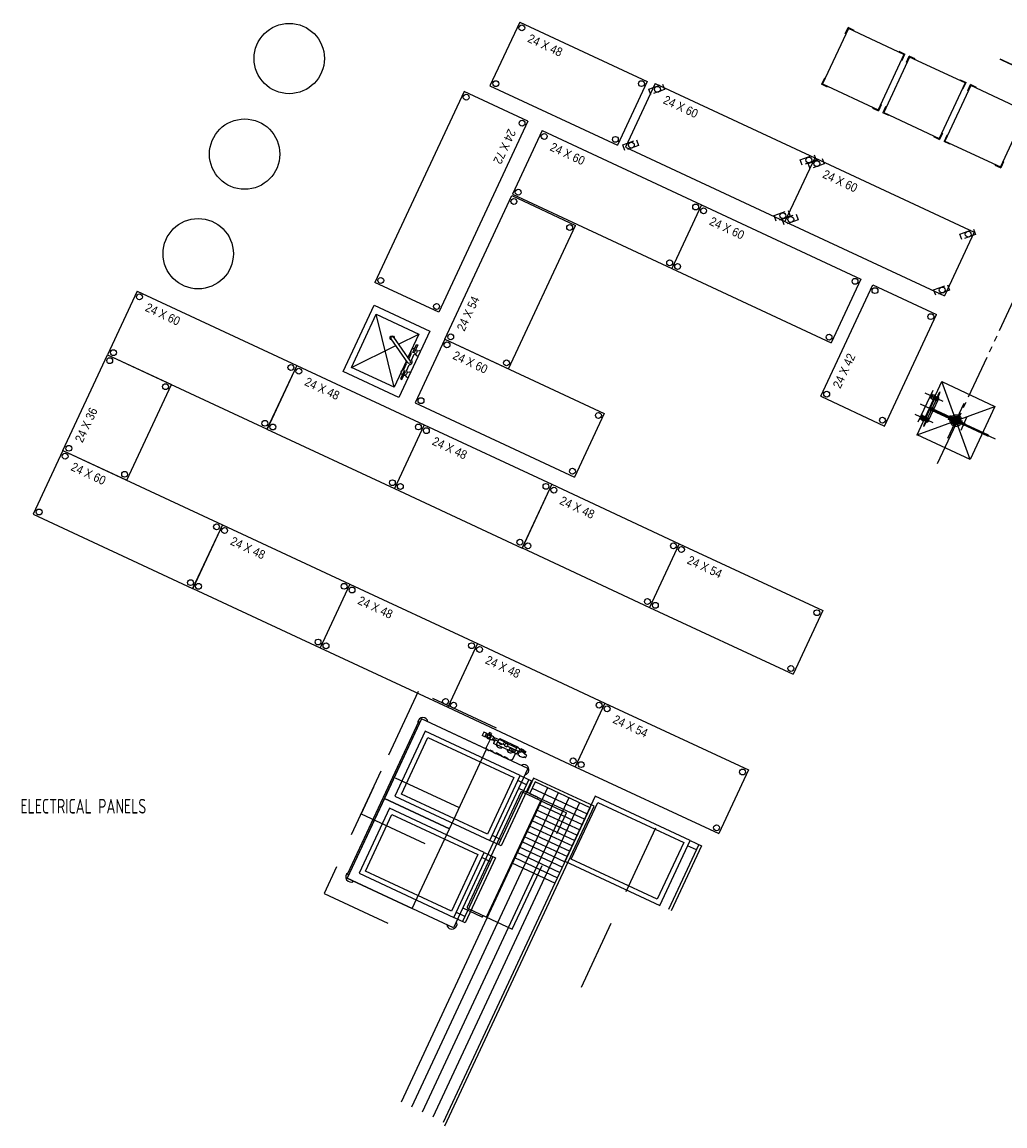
# Model space of a CAD drawing. Header units: inches. Extents: x -119 to 3951, y 0 to 4293.
# Tile 1 of 68: x -119 to 217, y 2531 to 2908. Entities that reach past the tile are written whole.
import ezdxf

# ---------------------------------------------------------------- set-up
doc = ezdxf.new("R2010")
doc.units = ezdxf.units.IN
doc.header["$LTSCALE"] = 48
doc.header["$MEASUREMENT"] = 0
for name, pattern in [('A2-DASH', [0.5225, 0.3125, -0.042, 0.042, -0.042, 0.042, -0.042]), ('CENTER', [2, 1.25, -0.25, 0.25, -0.25]), ('DASHED', [0.75, 0.5, -0.25]), ('HIDDEN', [0.375, 0.25, -0.125]), ('L-DASH', [0.1249, 0.0833, -0.0416]), ('S-DASH', [0.082, 0.041, -0.041])]:
    doc.linetypes.add(name, pattern=pattern)
for name, color, linetype in [('200', 2, 'CONTINUOUS'), ('201', 2, 'HIDDEN'), ('204', 6, 'CONTINUOUS'), ('205', 1, 'CENTER'), ('FS-CLRNC', 1, 'DASHED'), ('FS-DSH01', 1, 'S-DASH'), ('FS-DSH03', 1, 'L-DASH'), ('FS-DSHA2', 4, 'A2-DASH'), ('FS-EQCTR', 4, 'CONTINUOUS'), ('FS-EQDTL', 8, 'CONTINUOUS'), ('FS-EQPMT', 2, 'CONTINUOUS')]:
    doc.layers.add(name, color=color, linetype=linetype)
doc.styles.add('ARCHSTYL', font='ARCHSTYL.shx', dxfattribs={"width": 0.8, "height": 5})
doc.styles.add('TXT3', font='TXT', dxfattribs={"width": 0.9, "height": 3})

# ---------------------------------------------------------------- blocks, each defined once
blk = doc.blocks.new('IM16003P')
at = {"layer": '200'}
for p, q in [((2.25, 0), (0, 0)), ((0, -2.25), (0, 0)), ((2.25, -0.25), (2.25, 0)), ((19.125, -0.25), (19.125, 0)), ((19.125, 0), (21.375, 0)), ((21.375, -2.25), (21.375, 0)), ((0.25, -2.25), (0, -2.25)), ((21.125, -0.25), (0.25, -0.25)), ((0.25, -0.25), (0.25, -21.125)), ((21.125, -21.125), (21.125, -0.25)), ((21.125, -2.25), (21.375, -2.25)), ((0.25, -19.125), (0, -19.125)), ((0, -19.125), (0, -21.375)), ((2.25, -21.375), (0, -21.375)), ((21.125, -21.125), (0.25, -21.125)), ((2.25, -21.125), (2.25, -21.375)), ((19.125, -21.125), (19.125, -21.375)), ((19.125, -21.375), (21.375, -21.375)), ((21.125, -19.125), (21.375, -19.125)), ((21.375, -19.125), (21.375, -21.375))]:
    blk.add_line(p, q, dxfattribs=at)
blk = doc.blocks.new('S2460')
at = {"layer": 'FS-EQPMT'}
for p, q in [((0, 0), (60, 0)), ((0, 0), (0, -24)), ((60, 0), (60, -24)), ((0, -24), (60, -24))]:
    blk.add_line(p, q, dxfattribs=at)
for centre in [(1.5, -1.5), (58.5, -1.5), (1.5, -22.5), (58.5, -22.5)]:
    blk.add_circle(centre, 1, dxfattribs=at)
at = {"layer": 'FS-EQPMT', "style": 'TXT3', "width": 0.9}
blk.add_text('24 X 60', height=3, dxfattribs=at).set_placement((5, -5))
blk = doc.blocks.new('CASTER')
at = {"layer": 'FS-DSH03'}
for p, q in [((-1.41, 1.41), (2.12, 4.95)), ((2.12, 4.95), (3.54, 3.54)), ((0, 0), (-1.41, 1.41)), ((3.54, 3.54), (0, 0))]:
    blk.add_line(p, q, dxfattribs=at)
blk = doc.blocks.new('S2436')
at = {"layer": 'FS-EQPMT'}
for p, q in [((0, 0), (36, 0)), ((0, 0), (0, -24)), ((36, 0), (36, -24)), ((0, -24), (36, -24))]:
    blk.add_line(p, q, dxfattribs=at)
for centre in [(1.5, -1.5), (34.5, -1.5), (1.5, -22.5), (34.5, -22.5)]:
    blk.add_circle(centre, 1, dxfattribs=at)
at = {"layer": 'FS-EQPMT', "style": 'TXT3', "width": 0.9}
blk.add_text('24 X 36', height=3, dxfattribs=at).set_placement((5, -5))
blk = doc.blocks.new('S2454')
at = {"layer": 'FS-EQPMT'}
for p, q in [((0, 0), (0, -24)), ((0, 0), (54, 0)), ((54, 0), (54, -24)), ((0, -24), (54, -24))]:
    blk.add_line(p, q, dxfattribs=at)
for centre in [(1.5, -1.5), (52.5, -1.5), (1.5, -22.5), (52.5, -22.5)]:
    blk.add_circle(centre, 1, dxfattribs=at)
at = {"layer": 'FS-EQPMT', "style": 'TXT3', "width": 0.9}
blk.add_text('24 X 54', height=3, dxfattribs=at).set_placement((5, -5))
blk = doc.blocks.new('SK-MOP')
at = {"layer": 'FS-EQPMT'}
for p, q in [((12.5, 0), (-12.5, 0)), ((-12.5, 0), (-12.5, -21)), ((-5, 0), (-5, -0.5)), ((-3, -0.5), (-3, 0)), ((3, 0), (3, -0.5)), ((5, -0.5), (5, 0)), ((12.5, -21), (12.5, 0)), ((0, -3), (-10, -3)), ((-10, -3), (10, -19)), ((-10, -3), (-10, -19)), ((-6.5, -1.75), (-3.5, -1.75)), ((-6.5, -2.25), (-6.5, -1.75)), ((-3.5, -2.25), (-6.5, -2.25)), ((-5, -0.5), (-4.55, -1.17)), ((-3.5, -1.75), (-3.5, -2.25)), ((-3.45, -1.17), (-3, -0.5)), ((-3.13, -1.5), (-0.87, -1.5)), ((-3.13, -2.5), (-0.87, -2.5)), ((-0.43, -2.25), (4.57, -10.91)), ((5.43, -10.41), (0.43, -1.75)), ((0.87, -1.5), (3.13, -1.5)), ((0.87, -2.5), (3.13, -2.5)), ((10, -3), (1.15, -3)), ((3, -0.5), (3.45, -1.17)), ((6.5, -1.75), (3.5, -1.75)), ((3.5, -1.75), (3.5, -2.25)), ((3.5, -2.25), (6.5, -2.25)), ((3.95, -7.84), (10, -3)), ((4.55, -1.17), (5, -0.5)), ((6.5, -2.25), (6.5, -1.75)), ((10, -19), (10, -3)), ((-10, -19), (3.16, -8.47)), ((-12.5, -21), (12.5, -21)), ((-10, -19), (10, -19))]:
    blk.add_line(p, q, dxfattribs=at)
for centre, radius, start, end in [((-4, -2), 1, 30, 165.5225), ((-4, -2), 1, 194.4775, 330), ((0, -2), 1, 30, 150), ((0, -2), 1, 210, 270), ((0, -2), 0.5, 30, 210), ((4, -2), 1, 14.4775, 150), ((4, -2), 1, 210, 345.5225), ((5, -10.66), 0.75, 161.8103, 78.1897), ((5, -10.66), 0.5, 210, 30)]:
    blk.add_arc(centre, radius, start, end, dxfattribs=at)
blk = doc.blocks.new('S2472')
at = {"layer": 'FS-EQPMT'}
for p, q in [((0, 0), (0, -24)), ((0, 0), (72, 0)), ((72, 0), (72, -24)), ((0, -24), (72, -24))]:
    blk.add_line(p, q, dxfattribs=at)
for centre in [(1.5, -1.5), (70.5, -1.5), (1.5, -22.5), (70.5, -22.5)]:
    blk.add_circle(centre, 1, dxfattribs=at)
at = {"layer": 'FS-EQPMT', "style": 'TXT3', "width": 0.9}
blk.add_text('24 X 72', height=3, dxfattribs=at).set_placement((5, -5))
blk = doc.blocks.new('S2448')
at = {"layer": 'FS-EQPMT'}
for p, q in [((0, 0), (48, 0)), ((0, 0), (0, -24)), ((48, 0), (48, -24)), ((0, -24), (48, -24))]:
    blk.add_line(p, q, dxfattribs=at)
for centre in [(1.5, -1.5), (46.5, -1.5), (1.5, -22.5), (46.5, -22.5)]:
    blk.add_circle(centre, 1, dxfattribs=at)
at = {"layer": 'FS-EQPMT', "style": 'TXT3', "width": 0.9}
blk.add_text('24 X 48', height=3, dxfattribs=at).set_placement((5, -5))
blk = doc.blocks.new('FSA015P')
at = {"layer": '200'}
for p, q in [((-5.01, 0), (-2.99, 0)), ((-5.01, 0), (-4.68, -0.15)), ((-2.99, 0), (-3.32, -0.15)), ((2.99, 0), (3.32, -0.15)), ((5.01, 0), (2.99, 0)), ((5.01, 0), (4.68, -0.15)), ((-6, -2.49), (-6, -2.24)), ((-6, -2.24), (-4.29, -2.24)), ((-6, -2.49), (-4.29, -2.49)), ((-3.18, -0.78), (-4.82, -0.78)), ((-4.82, -0.78), (-4.82, -1.3)), ((-4.82, -1.3), (-3.18, -1.3)), ((-4.7, -0.52), (-4.7, -0.15)), ((-4, -1.65), (-4.63, -2.01)), ((-4.63, -2.01), (-4.63, -2.73)), ((-4.63, -2.73), (-4, -3.09)), ((-4.55, -0.78), (-4.55, -0.52)), ((-4.54, -1.3), (-4.54, -1.96)), ((-4, -3.09), (-3.38, -2.73)), ((3.82, -1.76), (-3.82, -1.76)), ((-0.31, -2.98), (-3.8, -2.98)), ((-3.47, -1.3), (-3.47, -1.76)), ((-3.45, -0.78), (-3.45, -0.52)), ((-3.3, -0.52), (-3.3, -0.15)), ((-3.18, -0.78), (-3.18, -1.3)), ((-0.31, -2.37), (-0.31, -14.37)), ((0.31, -2.37), (0.31, -14.37)), ((0.31, -2.98), (3.8, -2.98)), ((3.18, -0.78), (3.18, -1.3)), ((3.18, -0.78), (4.82, -0.78)), ((4.82, -1.3), (3.18, -1.3)), ((3.3, -0.52), (3.3, -0.15)), ((4, -3.09), (3.38, -2.73)), ((3.45, -0.78), (3.45, -0.52)), ((3.47, -1.3), (3.47, -1.76)), ((4, -1.65), (4.63, -2.01)), ((4.63, -2.73), (4, -3.09)), ((6, -2.24), (4.29, -2.24)), ((6, -2.49), (4.29, -2.49)), ((4.54, -1.3), (4.54, -1.96)), ((4.55, -0.78), (4.55, -0.52)), ((4.63, -2.01), (4.63, -2.73)), ((4.7, -0.52), (4.7, -0.15)), ((4.82, -0.78), (4.82, -1.3)), ((6, -2.49), (6, -2.24))]:
    blk.add_line(p, q, dxfattribs=at)
blk.add_arc((0, -14.37), 0.438, 135.5847, 44.4153, dxfattribs=at)
at = {"layer": '204'}
for p, q in [((-3.3, -0.15), (-4.7, -0.15)), ((-3.3, -0.52), (-4.7, -0.52)), ((-3.38, -2.01), (-4, -1.65)), ((-3.38, -2.73), (-3.38, -2.01)), ((3.3, -0.15), (4.7, -0.15)), ((3.3, -0.52), (4.7, -0.52)), ((3.38, -2.01), (4, -1.65)), ((3.38, -2.73), (3.38, -2.01))]:
    blk.add_line(p, q, dxfattribs=at)
for centre, start, end in [((-4, -2.37), 203.5782, 156.4218), ((0, -2.37), 0, 180), ((4, -2.37), 23.5782, 336.4218), ((0, -14.37), 180, 0)]:
    blk.add_arc(centre, 0.312, start, end, dxfattribs=at)
at = {"layer": '205'}
for p, q in [((-6, 0), (6, 0)), ((-4, -4.75), (-4, 2)), ((0, 2), (0, -16.62)), ((4, -4.75), (4, 2)), ((-6.62, -2.37), (6.55, -2.37)), ((3.63, -0.52), (3.63, -0.15)), ((4.37, -0.52), (4.37, -0.15)), ((-2.46, -14.37), (2.37, -14.37))]:
    blk.add_line(p, q, dxfattribs=at)
blk.add_lwpolyline([(0.31, -2.84), (0.59, -2.37), (0.29, -1.86), (-0.29, -1.86), (-0.59, -2.37), (-0.31, -2.84)], dxfattribs=at)
blk = doc.blocks.new('FSA029P')
at = {"layer": '201'}
for p, q in [((-0.75, 2.52), (0.75, 2.52)), ((-0.75, 2.14), (-0.75, 2.52)), ((0.75, 2.14), (-0.75, 2.14)), ((-0.62, 2.14), (-0.62, 1.9)), ((0.62, 2.14), (0.62, 1.9)), ((0.75, 2.52), (0.75, 2.14)), ((-0.19, -1.99), (-0.19, -12)), ((0.19, -1.99), (0.19, -12))]:
    blk.add_line(p, q, dxfattribs=at)
blk.add_circle((0, 0), 2, dxfattribs=at)
blk.add_arc((0, -12), 0.188, 180, 0, dxfattribs=at)
at = {"layer": '204'}
for p, q in [((-6.59, 0), (6.59, 0)), ((-2, 0), (2, 0)), ((1.5, 0), (-1.5, 0)), ((1.41, 0.5), (-1.41, 0.5)), ((-1.37, -0.6), (-1.37, 0.6)), ((1.12, 1), (-1.12, 1)), ((-0.87, -1.22), (-0.87, 1.22)), ((-0.38, 2.14), (-0.38, 2.52)), ((-0.38, -1.45), (-0.38, 1.45)), ((0.13, -1.49), (0.13, 1.49)), ((0.38, 2.52), (0.38, 2.14)), ((0.62, -1.36), (0.62, 1.36)), ((1.13, -0.99), (1.13, 0.99)), ((1.41, -0.5), (-1.41, -0.5)), ((1.12, -1), (-1.12, -1))]:
    blk.add_line(p, q, dxfattribs=at)
blk.add_circle((0, 0), 1.5, dxfattribs=at)
at = {"layer": '205'}
blk.add_line((0, 11.31), (0, -14.76), dxfattribs=at)
blk = doc.blocks.new('sk-2020')
at = {"layer": 'FS-EQCTR'}
for p, q in [((-10, -20), (10, 0)), ((-10, 0), (10, -20)), ((-10, -20), (-10, 0)), ((-10, 0), (10, 0)), ((10, 0), (10, -20)), ((10, -20), (-10, -20))]:
    blk.add_line(p, q, dxfattribs=at)
blk.add_point((-10, 0), dxfattribs=at)
blk = doc.blocks.new('FCA031P')
at = {"layer": 'FS-CLRNC'}
for p, q in [((8.89, -54.01), (8.89, -63.95)), ((52.71, -54.01), (52.71, -63.95)), ((8.89, -63.95), (52.71, -63.95)), ((60.8, -93.64), (0.8, -93.64))]:
    blk.add_line(p, q, dxfattribs=at)
at = {"layer": 'FS-EQDTL'}
for p, q in [((4.05, -48.5), (4.05, -44.21)), ((6.01, -44.21), (6.01, -47.51)), ((26.59, -47.51), (26.59, -44.21)), ((28.55, -44.21), (28.55, -48.5)), ((33.05, -48.5), (33.05, -44.21)), ((35.01, -44.21), (35.01, -47.51)), ((55.59, -47.51), (55.59, -44.21)), ((57.55, -44.21), (57.55, -48.5)), ((28.55, -47.51), (4.05, -47.51)), ((28.55, -48.5), (4.05, -48.5)), ((57.55, -47.51), (33.05, -47.51)), ((57.55, -48.5), (33.05, -48.5))]:
    blk.add_line(p, q, dxfattribs=at)
for points in [[(28.55, -44.21), (28.55, -8.51), (4.05, -8.51), (4.05, -44.21)], [(5.65, -42.56), (5.65, -10.18), (26.96, -10.18), (26.96, -42.56)], [(57.55, -44.21), (57.55, -8.51), (33.05, -8.51), (33.05, -44.21)], [(34.65, -42.56), (34.65, -10.18), (55.96, -10.18), (55.96, -42.56)]]:
    blk.add_lwpolyline(points, close=True, dxfattribs=at)
at = {"layer": 'FS-EQPMT'}
for p, q in [((0.8, -45.64), (0.8, -5.58)), ((60.8, -5.58), (0.8, -5.58)), ((1.75, -4.78), (1.75, -4.78)), ((59.41, -5.03), (2.19, -5.03)), ((2.19, -5.03), (2.19, -5.03)), ((2.19, -5.03), (2.19, -5.03)), ((60.8, -45.64), (60.8, -5.58)), ((0, -44.55), (0, -44.55)), ((60.8, -45.64), (0.8, -45.64)), ((8.31, -45.64), (8.31, -52.76)), ((8.89, -47.14), (8.89, -54.01)), ((52.46, -46.89), (9.14, -46.89)), ((52.71, -54.01), (52.71, -47.14)), ((53.31, -52.76), (53.31, -45.64)), ((8.56, -53.01), (8.89, -53.01)), ((9.14, -54.26), (52.46, -54.26)), ((52.71, -53.01), (53.06, -53.01))]:
    blk.add_line(p, q, dxfattribs=at)
for centre, radius, start, end in [((1.75, -6.53), 1.75, 58.9404, 237.1176), ((59.85, -6.53), 1.75, 106.4102, 121.0596), ((59.85, -6.53), 1.75, 302.8744, 106.4102), ((1.75, -44.55), 1.75, 122.8824, 321.3305), ((59.85, -44.55), 1.75, 218.6695, 57.1256), ((9.14, -47.14), 0.25, 90, 180), ((52.46, -47.14), 0.25, 0, 90), ((8.56, -52.76), 0.25, 180, 270), ((9.14, -54.01), 0.25, 180, 270), ((52.46, -54.01), 0.25, 270, 0), ((53.06, -52.76), 0.25, 270, 0)]:
    blk.add_arc(centre, radius, start, end, dxfattribs=at)
at = {"layer": 'FS-EQPMT', "extrusion": (0, 0, -1)}
for centre, radius, start, end in [((-2.32, -5.49), 0.476, 349.8757, 74.7868), ((-59.22, -5.53), 0.539, 110.9955, 185.0363)]:
    blk.add_arc(centre, radius, start, end, dxfattribs=at)
blk = doc.blocks.new('EVA68P')
at = {"layer": 'FS-EQPMT'}
for p, q in [((4.08, -0.28), (4.35, 0)), ((4.35, 0), (5.05, 0)), ((5.05, 0), (5.33, -0.28)), ((6.47, -0.28), (6.75, 0)), ((6.75, 0), (7.45, 0)), ((7.45, 0), (7.72, -0.28)), ((9.96, 0), (9.69, -0.28)), ((10.66, 0), (9.96, 0)), ((10.93, -0.28), (10.66, 0)), ((12.36, 0), (12.08, -0.28)), ((13.06, 0), (12.36, 0)), ((13.33, -0.28), (13.06, 0)), ((0, -2.99), (0.64, -2.99)), ((0, -2.99), (0, -3.92)), ((0.64, -2.92), (0.64, -2.99)), ((2.19, -2.7), (2.19, -2.79)), ((2.8, -2.79), (2.19, -2.79)), ((2.8, -4.11), (2.8, -2.81)), ((3.22, -2.99), (2.8, -2.99)), ((10.91, -2.93), (3.22, -2.93)), ((3.22, -3.98), (3.22, -2.93)), ((3.22, -2.99), (3.22, -3.92)), ((3.8, -2.93), (3.8, -0.28)), ((3.8, -0.28), (4.08, -0.28)), ((5.33, -0.28), (6.47, -0.28)), ((7.42, -3.62), (7.3, -3.81)), ((8.18, -3.62), (7.42, -3.62)), ((7.72, -0.28), (9.69, -0.28)), ((8.3, -3.81), (8.18, -3.62)), ((9.42, -3.62), (9.3, -3.81)), ((10.18, -3.62), (9.42, -3.62)), ((10.3, -3.81), (10.18, -3.62)), ((10.91, -4.14), (10.91, -2.77)), ((10.91, -2.77), (11.96, -2.77)), ((10.93, -0.28), (12.08, -0.28)), ((11.96, -4.14), (11.96, -2.77)), ((12.34, -3.74), (11.96, -3.74)), ((12.34, -3.74), (12.34, -4.79)), ((12.8, -3.6), (14.01, -3.6)), ((12.8, -3.6), (12.8, -4.94)), ((13.33, -0.28), (13.61, -0.28)), ((13.61, -3.51), (13.61, -0.28)), ((14.98, -3.74), (15.2, -3.74)), ((15.2, -3.64), (15.2, -3.74)), ((15.2, -3.64), (15.55, -3.64)), ((15.55, -3.58), (16.6, -3.58)), ((15.55, -4.95), (15.55, -3.58)), ((16.6, -4.95), (16.6, -3.58)), ((0, -3.92), (0.64, -3.92)), ((0, -3.92), (0.04, -3.92)), ((0.64, -3.92), (0.64, -3.99)), ((0.81, -4.07), (0.81, -5.01)), ((2.8, -4.62), (0.81, -4.62)), ((1.56, -5.01), (0.81, -5.01)), ((1.56, -4.26), (1.56, -4.62)), ((1.56, -5.01), (2.19, -5.12)), ((2.19, -4.12), (2.19, -4.21)), ((2.8, -4.12), (2.19, -4.12)), ((2.8, -5.12), (2.19, -5.12)), ((3.22, -3.92), (2.8, -3.92)), ((2.8, -4.62), (2.8, -5.12)), ((3.11, -4.95), (3.11, -3.92)), ((3.11, -4.95), (4.16, -4.95)), ((7.3, -3.98), (3.22, -3.98)), ((3.8, -5.25), (3.8, -4.95)), ((10.74, -5.25), (3.8, -5.25)), ((4.16, -3.98), (4.16, -4.95)), ((8.8, -4.79), (4.16, -4.79)), ((7.3, -3.81), (7.3, -4.22)), ((7.3, -4.27), (7.3, -4.22)), ((7.3, -4.29), (7.3, -4.27)), ((7.3, -4.29), (7.63, -4.69)), ((7.63, -4.69), (7.97, -4.69)), ((7.97, -4.69), (8.3, -4.29)), ((8.3, -3.81), (8.3, -4.22)), ((8.8, -3.98), (8.3, -3.98)), ((8.3, -4.22), (8.3, -4.27)), ((8.3, -4.29), (8.3, -4.27)), ((8.8, -3.83), (10.8, -3.83)), ((8.8, -3.83), (8.8, -4.9)), ((10.8, -4.9), (8.8, -4.9)), ((9.3, -3.81), (9.3, -3.83)), ((10.3, -3.81), (10.3, -3.83)), ((10.74, -5.25), (10.74, -4.9)), ((10.8, -3.83), (10.8, -4.9)), ((10.91, -3.98), (10.8, -3.98)), ((12.34, -4.79), (10.8, -4.79)), ((10.91, -4.14), (11.96, -4.14)), ((12.34, -3.8), (12.8, -3.8)), ((12.34, -4.73), (12.8, -4.73)), ((12.8, -4.94), (14.01, -4.94)), ((14.03, -5.62), (14.03, -4.94)), ((14.03, -5.62), (14.78, -5.62)), ((14.78, -5.62), (14.78, -4.94)), ((14.98, -4.79), (15.2, -4.79)), ((15.2, -4.79), (15.2, -4.89)), ((15.2, -4.89), (15.55, -4.89)), ((15.55, -4.95), (16.6, -4.95))]:
    blk.add_line(p, q, dxfattribs=at)
for centre, radius in [((4.55, -3.46), 0.39), ((5.8, -3.46), 0.39), ((14.41, -4.27), 0.457)]:
    blk.add_circle(centre, radius, dxfattribs=at)
for centre, radius, start, end in [((2.06, -6.12), 3.5, 90, 113.9466), ((2.06, -2.76), 0.146, 27.0162, 89.9836), ((5.8, -3.46), 1.23, 25.3769, 154.6231), ((9.8, -3.46), 1.23, 25.3769, 154.6231), ((14.41, -4.27), 0.765, 4.9493, 175.0507), ((14.01, -3.5), 0.1, 270, 297.105), ((14.98, -3.71), 0.03, 224.2748, 270), ((2.06, -0.8), 3.5, 246.0534, 270), ((2.06, -4.15), 0.146, 270.0164, 332.9838), ((14.41, -4.27), 0.765, 175.0507, 4.9493), ((14.01, -5.04), 0.1, 62.895, 90), ((14.98, -4.82), 0.03, 90, 135.7252)]:
    blk.add_arc(centre, radius, start, end, dxfattribs=at)
blk = doc.blocks.new('MNA216P')
at = {"layer": 'FS-CLRNC'}
for p, q in [((46, 0), (0, 0)), ((0, 0), (0, -29.5)), ((46, -29.5), (46, 0))]:
    blk.add_line(p, q, dxfattribs=at)
at = {"layer": 'FS-EQPMT'}
for p, q in [((8, -5), (8, -29.5)), ((38, -5), (8, -5)), ((38, -29.5), (38, -5)), ((8, -29.5), (38, -29.5))]:
    blk.add_line(p, q, dxfattribs=at)
blk = doc.blocks.new('S2442')
at = {"layer": 'FS-EQPMT'}
for p, q in [((0, 0), (0, -24)), ((0, 0), (42, 0)), ((42, 0), (42, -24)), ((0, -24), (42, -24))]:
    blk.add_line(p, q, dxfattribs=at)
for centre in [(1.5, -1.5), (40.5, -1.5), (1.5, -22.5), (40.5, -22.5)]:
    blk.add_circle(centre, 1, dxfattribs=at)
at = {"layer": 'FS-EQPMT', "style": 'TXT3', "width": 0.9}
blk.add_text('24 X 42', height=3, dxfattribs=at).set_placement((5, -5))

msp = doc.modelspace()

# ---------------------------------------------------------------- linework, layer by layer
at = {"layer": 'FS-DSHA2'}
msp.add_line((193.71, 2757.14), (248.61, 2874.87), dxfattribs=at)
at = {"layer": 'FS-EQCTR'}
for centre in [(-27.44, 2895.37), (-42.65, 2862.74), (-58.5, 2828.75)]:
    msp.add_circle(centre, 12, dxfattribs=at)
at = {"layer": 'FS-EQDTL'}
for p, q in [((112.29, 2627.1), (101.93, 2604.9)), ((113.18, 2626.69), (102.82, 2604.49)), ((111.46, 2625.32), (108.46, 2626.72)), ((109.29, 2628.5), (113.18, 2626.69))]:
    msp.add_line(p, q, dxfattribs=at)
for points in [[(109.29, 2628.5), (76.94, 2643.59), (66.58, 2621.38), (98.94, 2606.3)], [(98.12, 2608.44), (68.77, 2622.13), (77.78, 2641.44), (107.13, 2627.76)]]:
    msp.add_lwpolyline(points, close=True, dxfattribs=at)
at = {"layer": 'FS-EQPMT', "color": 8}
for p, q in [((55.93, 2649.78), (53.61, 2644.81)), ((56.42, 2648.46), (54.52, 2644.39)), ((76.55, 2640.17), (55.93, 2649.78)), ((75.22, 2639.69), (56.42, 2648.46)), ((60.72, 2646.45), (10.7, 2539.17)), ((64.35, 2644.76), (14.32, 2537.48)), ((55.41, 2646.31), (74.22, 2637.54)), ((67.97, 2643.07), (17.95, 2535.79)), ((71.6, 2641.38), (21.57, 2534.1)), ((54.57, 2644.49), (73.38, 2635.72)), ((25.2, 2532.41), (75.22, 2639.69)), ((25.68, 2531.08), (76.55, 2640.17)), ((56.11, 2637.15), (70.84, 2630.29)), ((56.96, 2638.97), (71.68, 2632.1)), ((57.8, 2640.78), (72.53, 2633.91)), ((54.42, 2633.53), (69.15, 2626.66)), ((55.27, 2635.34), (69.99, 2628.47)), ((52.73, 2629.9), (67.46, 2623.04)), ((53.58, 2631.72), (68.3, 2624.85)), ((51.04, 2626.28), (65.77, 2619.41)), ((51.89, 2628.09), (66.61, 2621.22)), ((49.35, 2622.65), (64.08, 2615.79)), ((50.2, 2624.47), (64.92, 2617.6)), ((48.5, 2620.84), (63.23, 2613.97))]:
    msp.add_line(p, q, dxfattribs=at)
at = {"layer": 'FS-EQPMT', "const_width": 0.5}
msp.add_lwpolyline([(231.27, 2887.6), (214.96, 2895.2)], dxfattribs=at)

# ---------------------------------------------------------------- block references
at = {"layer": 'FS-DSH01', "rotation": 64.99994807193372}
for p in [(-2.9, 2637.64), (-15.58, 2610.45)]:
    msp.add_blockref('MNA216P', p, dxfattribs=at)
at = {"layer": 'FS-EQCTR'}
for name, p, rotation in [('IM16003P', (154.17, 2886.56), 64.99999999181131), ('IM16003P', (175.05, 2876.82), 64.99999999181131), ('IM16003P', (195.93, 2867.09), 64.99999999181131), ('FSA029P', (200.01, 2771.8), 64.99999999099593)]:
    msp.add_blockref(name, p, dxfattribs=dict(at, rotation=rotation))
at = {"layer": 'FS-EQPMT'}
for name, p, rotation in [('S2448', (51.19, 2907.81), 335.0000004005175), ('S2472', (53.97, 2874.01), 245.0000004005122), ('S2460', (58.82, 2870.77), 334.9999999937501), ('S2454', (25.65, 2799.63), 65.00000040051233), ('S2460', (113.2, 2845.41), 334.9999999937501), ('S2442', (153.91, 2780.09), 64.99999999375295), ('S2460', (-79.26, 2816), 334.9999999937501), ('S2460', (25.65, 2799.63), 334.9999999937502), ('S2436', (-104.62, 2761.62), 65.00000040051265), ('S2448', (-24.89, 2790.64), 334.9999999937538), ('sk-2020', (190.95, 2776.03), 64.99999999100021), ('S2448', (18.62, 2770.35), 334.9999999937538), ('S2460', (-104.62, 2761.62), 334.9999999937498), ('S2448', (62.12, 2750.07), 334.9999999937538), ('S2448', (-50.24, 2736.26), 334.9999999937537), ('S2454', (105.62, 2729.78), 334.9999999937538), ('S2448', (-6.74, 2715.98), 334.9999999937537), ('S2448', (36.76, 2695.69), 334.9999999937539), ('S2454', (80.27, 2675.41), 334.9999999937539), ('FCA031P', (-13.06, 2617.22), 64.99999999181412), ('EVA68P', (51.9, 2654.01), 154.999999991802)]:
    msp.add_blockref(name, p, dxfattribs=dict(at, rotation=rotation))
at = {"layer": 'FS-EQPMT', "extrusion": (0, 0, -1), "xscale": -1, "zscale": -1}
for name, p, rotation in [('S2460', (-97.43, 2886.84), 25.00000000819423), ('CASTER', (-99.94, 2886.62), 205.0000000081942), ('CASTER', (-91.06, 2867.58), 205.0000000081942), ('CASTER', (-151.6, 2862.53), 205.0000000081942), ('CASTER', (-151.6, 2862.53), 205.0000000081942), ('S2460', (-151.81, 2861.48), 25.00000000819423), ('CASTER', (-154.32, 2861.26), 205.0000000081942), ('CASTER', (-142.72, 2843.49), 205.0000000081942), ('CASTER', (-142.72, 2843.49), 205.0000000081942), ('CASTER', (-145.44, 2842.23), 205.0000000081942), ('CASTER', (-205.98, 2837.17), 205.0000000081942), ('CASTER', (-205.98, 2837.17), 205.0000000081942), ('CASTER', (-197.1, 2818.14), 205.0000000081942), ('CASTER', (-197.1, 2818.14), 205.0000000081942)]:
    msp.add_blockref(name, p, dxfattribs=dict(at, rotation=rotation))
at = {"layer": 'FS-EQPMT', "extrusion": (0, 0, -1), "zscale": -1, "rotation": 114.9999995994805}
msp.add_blockref('SK-MOP', (-15.25, 2790.97), dxfattribs=at)
at = {"layer": 'FS-EQPMT', "xscale": -1, "rotation": 64.99999999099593}
msp.add_blockref('FSA015P', (189.59, 2776.66), dxfattribs=at)

# ---------------------------------------------------------------- texts
at = {"layer": 'FS-EQPMT', "style": 'ARCHSTYL', "width": 0.8}
msp.add_text('ELECTRICAL PANELS', height=5, dxfattribs=at).set_placement((-119.13, 2637.69))

doc.saveas('drawing.dxf')
